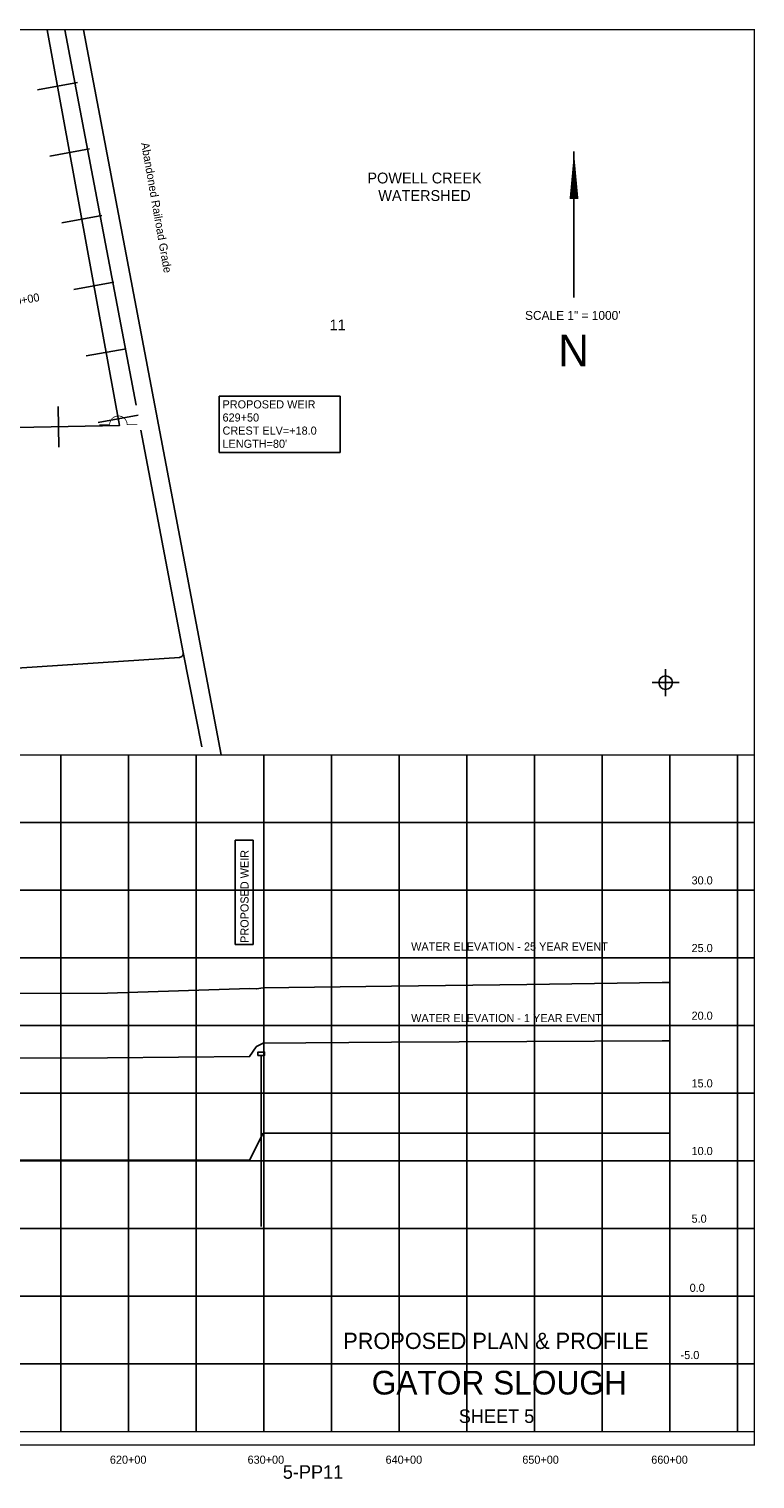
# Model space of a CAD drawing. Extents: x 198847 to 214857, y 869851 to 880567.
# Tile 3 of 3: x 209493 to 214857, y 869851 to 880567. Entities that reach past the tile are written whole.
import ezdxf
from ezdxf.enums import TextEntityAlignment as Align

# ---------------------------------------------------------------- set-up
doc = ezdxf.new("R2010")
doc.units = 0
doc.header["$LTSCALE"] = 800
doc.header["$PDMODE"] = 34
doc.header["$PDSIZE"] = 100
doc.linetypes.add('DASHED', pattern=[0])
doc.linetypes.add('STREAM', pattern=[0])
for name, color, linetype in [('BORDER', 1, 'CONTINUOUS'), ('GRID', 2, 'CONTINUOUS'), ('MLLTXT', 7, 'CONTINUOUS'), ('PROPOSED', 7, 'CONTINUOUS'), ('RR', 13, 'CONTINUOUS'), ('SEC', 2, 'CONTINUOUS'), ('STATIONS', 7, 'CONTINUOUS'), ('STRUCTURES', 1, 'CONTINUOUS'), ('TEXT', 7, 'CONTINUOUS'), ('TRUNKS', 5, 'STREAM'), ('WSHEDS', 3, 'CONTINUOUS')]:
    doc.layers.add(name, color=color, linetype=linetype)

# ---------------------------------------------------------------- blocks, each defined once
blk = doc.blocks.new('N_ARROW')
at = {"layer": 'TEXT', "color": 0}
blk.add_line((0, 1064), (0, -16), dxfattribs=at)
blk.add_lwpolyline([(0, 1064, 0, 65.7, 0), (0, 712, 65.7, 65.7, 0)], format="xyseb", dxfattribs=at)
for s, height, p in [('SCALE 1" = 1000\'', 65.73, (-9, -181)), ('N', 235, (-3, -525))]:
    blk.add_text(s, height=height, dxfattribs=at).set_placement(p, align=Align.CENTER)
blk = doc.blocks.new('WEIR')
at = {"layer": 'STRUCTURES', "color": 0, "const_width": 30}
blk.add_lwpolyline([(13, 761), (13, 358, -1), (13, -332), (13, -734)], format="xyb", dxfattribs=at)
blk = doc.blocks.new('GATOR')
at = {"layer": 'PROPOSED', "color": 0}
for p, q in [((0, 0), (0, 416)), ((0, 416), (893, 416)), ((893, 416), (893, 0)), ((893, 0), (0, 0))]:
    blk.add_line(p, q, dxfattribs=at)
at = {"layer": 'PROPOSED', "color": 0, "xscale": 0.1875, "yscale": 0.1875, "zscale": 0.1875, "rotation": 90.24795141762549}
blk.add_blockref('WEIR', (-743, 203), dxfattribs=at)
at = {"layer": 'PROPOSED', "color": 0}
for s, p in [('PROPOSED WEIR', (24, 326)), ('629+50', (24, 229)), ('CREST ELV=+18.0', (24, 132)), ("LENGTH=80'", (24, 35))]:
    blk.add_text(s, height=60, dxfattribs=at).set_placement(p)

msp = doc.modelspace()

# ---------------------------------------------------------------- linework, layer by layer
at = {"layer": 'BORDER', "color": 0, "const_width": 10}
msp.add_lwpolyline([(198852.12, 870101.959), (214852.12, 870101.959), (214852.12, 880561.959), (198852.12, 880561.959)], close=True, dxfattribs=at)
for points in [[(198852.12, 875201.959), (214852.12, 875201.959)], [(198852.12, 870201.959), (214852.12, 870201.959)]]:
    msp.add_lwpolyline(points, dxfattribs=at)
at = {"layer": 'GRID', "color": 0}
for points in [[(209727.12, 870201.959), (209727.12, 875201.959)], [(210227.12, 870201.959), (210227.12, 875201.959)], [(210727.12, 870201.959), (210727.12, 875201.959)], [(211227.12, 870201.959), (211227.12, 875201.959)], [(211727.12, 870201.959), (211727.12, 875201.959)], [(212227.12, 870201.959), (212227.12, 875201.959)], [(212727.12, 870201.959), (212727.12, 875201.959)], [(213227.12, 870201.959), (213227.12, 875201.959)], [(213727.12, 870201.959), (213727.12, 875201.959)], [(214227.12, 870201.959), (214227.12, 875201.959)], [(214727.12, 870201.959), (214727.12, 875201.959)], [(198852.12, 874701.959), (214852.12, 874701.959)], [(198852.12, 874201.959), (214852.12, 874201.959)], [(198852.12, 873701.959), (214852.12, 873701.959)], [(198852.12, 873201.959), (214852.12, 873201.959)], [(198852.12, 872701.959), (214852.12, 872701.959)], [(198852.12, 872201.959), (214852.12, 872201.959)], [(198852.12, 871701.959), (214852.12, 871701.959)], [(198852.12, 871201.959), (214852.12, 871201.959)], [(198852.12, 870701.959), (214852.12, 870701.959)]]:
    msp.add_lwpolyline(points, dxfattribs=at)
at = {"layer": 'PROPOSED', "color": 0}
for p, q in [((211015.747, 874572.391), (211148.429, 874572.391)), ((211015.747, 873801.895), (211015.747, 874572.391)), ((211148.429, 874572.391), (211148.429, 873801.895)), ((211148.429, 873801.895), (211015.747, 873801.895)), ((211208.912, 872981.703), (211208.912, 871716.769))]:
    msp.add_line(p, q, dxfattribs=at)
for points in [[(209072.317, 873438.703), (210072.317, 873441.703), (211122.317, 873475.703), (211172.317, 873474.703), (211174.317, 873474.703), (211224.317, 873480.703), (212172.317, 873492.703), (213172.317, 873505.703), (214172.317, 873519.703), (214227.12, 873520.525)], [(214227.12, 873089.031), (214172.317, 873088.703), (213172.317, 873083.703), (212172.317, 873078.703), (211224.317, 873072.703), (211174.317, 873047.703), (211172.317, 873044.703), (211122.317, 872972.703), (210072.317, 872964.703), (209072.317, 872960.703)], [(211122.317, 872206.703), (211224.317, 872406.703)]]:
    msp.add_lwpolyline(points, dxfattribs=at)
msp.add_lwpolyline([(211208.912, 873006.703), (211233.912, 873006.703), (211233.912, 872981.703), (211183.912, 872981.703), (211183.912, 873006.703)], close=True, dxfattribs=at)
at = {"layer": 'PROPOSED', "color": 0, "linetype": 'DASHED'}
for points in [[(211224.317, 872406.703), (212172.317, 872406.703), (213172.317, 872406.703), (214172.317, 872406.703), (214227.12, 872406.703)], [(202274.317, 872206.703), (203072.317, 872206.703), (204072.317, 872206.703), (205072.317, 872206.703), (206072.317, 872206.703), (207072.317, 872206.703), (208072.317, 872206.703), (209072.317, 872206.703), (210072.317, 872206.703), (211122.317, 872206.703)]]:
    msp.add_lwpolyline(points, dxfattribs=at)
at = {"layer": 'RR', "color": 0}
msp.add_lwpolyline([(209896.044, 880561.959), (210912.962, 875201.959)], dxfattribs=at)
at = {"layer": 'SEC', "color": 0}
msp.add_point((214196.619, 875737.057), dxfattribs=at)
at = {"layer": 'STATIONS', "color": 0}
for p, q in [((209556.586, 880118.451), (209851.734, 880172.188)), ((209646.147, 879626.537), (209941.295, 879680.274)), ((209735.708, 879134.624), (210030.856, 879188.361)), ((209825.269, 878642.711), (210120.417, 878696.447)), ((209914.83, 878150.797), (210209.978, 878204.534)), ((209708.375, 877777.816), (209714.067, 877477.87)), ((210004.391, 877658.884), (210299.539, 877712.62))]:
    msp.add_line(p, q, dxfattribs=at)
at = {"layer": 'TRUNKS', "color": 0}
msp.add_lwpolyline([(198993.39, 876183.017), (200521.691, 876963.907), (200699.119, 877059.976), (200463.535, 877597.475), (200466.783, 877638.947), (200507.243, 877681.655), (201309.283, 877656.765), (207907.897, 877658.579), (209022.213, 877614.766), (210160.955, 877636.378), (209628.304, 880561.959)], dxfattribs=at)
at = {"layer": 'WSHEDS', "color": 0}
for points in [[(209757.15, 880561.959), (210284.32, 877787.688, -0.450373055)], [(210319.427, 877602.936), (210631.973, 875958.14, -0.450373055), (210604.477, 875922.605), (208987.575, 875815.86, -0.016482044), (208985.599, 875815.795), (202562.47, 875815.795, 0.231442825), (202538.789, 875804.214), (202183.013, 875346.788, 0.024243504), (202181.342, 875344.409), (202091.22, 875201.959, 0.254466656)]]:
    msp.add_lwpolyline(points, format="xyb", dxfattribs=at)
msp.add_lwpolyline([(210631.973, 875958.14), (210770.123, 875262.403)], dxfattribs=at)

# ---------------------------------------------------------------- block references
at = {"layer": 'PROPOSED', "color": 0}
msp.add_blockref('GATOR', (210899.16, 877437.036), dxfattribs=at)
at = {"layer": 'TEXT', "color": 0}
msp.add_blockref('N_ARROW', (213519.836, 878598.648), dxfattribs=at)

# ---------------------------------------------------------------- texts
at = {"layer": 'MLLTXT', "color": 0}
for s, p in [('30.0', (214388.38, 874245.267)), ('25.0', (214388.38, 873745.267)), ('20.0', (214388.38, 873245.267)), ('15.0', (214388.38, 872745.267)), ('10.0', (214388.38, 872245.267)), ('5.0', (214388.38, 871745.267)), ('0.0', (214374.345, 871234.245)), ('-5.0', (214307.483, 870737.551))]:
    msp.add_text(s, height=60, dxfattribs=at).set_placement(p)
at = {"layer": 'PROPOSED', "color": 0}
msp.add_text('PROPOSED WEIR', height=60, rotation=90, dxfattribs=at).set_placement((211115.509, 873813.456))
for s, p in [('WATER ELEVATION - 25 YEAR EVENT', (212316.663, 873756.388)), ('WATER ELEVATION - 1 YEAR EVENT', (212316.663, 873227.603))]:
    msp.add_text(s, height=60, dxfattribs=at).set_placement(p)
for s, height, p in [('PROPOSED PLAN & PROFILE', 120, (212943.019, 870812.313)), ('5-PP11', 100, (211591.687, 869853.217))]:
    msp.add_text(s, height=height, dxfattribs=at).set_placement(p, align=Align.CENTER)
at = {"layer": 'STATIONS', "color": 0}
msp.add_text('640+00', height=60, rotation=10.3186308, dxfattribs=at).set_placement((209442.01, 878532.783), align=Align.CENTER)
at = {"layer": 'TEXT', "color": 0}
msp.add_text('Abandoned Railroad Grade', height=60, rotation=280, dxfattribs=at).set_placement((210321.138, 879722.577))
for s, height, p in [('POWELL CREEK', 80, (212415.362, 879425.615)), ('WATERSHED', 80, (212415.362, 879296.091)), ('GATOR SLOUGH', 175, (212967.716, 870475.741)), ('SHEET 5', 100, (212947.475, 870265.527)), ('620+00', 60, (210225.816, 869964.225)), ('630+00', 60, (211243.073, 869964.225)), ('640+00', 60, (212262.717, 869964.225)), ('650+00', 60, (213272.81, 869964.225)), ('660+00', 60, (214225.593, 869964.225))]:
    msp.add_text(s, height=height, dxfattribs=at).set_placement(p, align=Align.CENTER)
msp.add_text('11', height=80, dxfattribs=at).set_placement((211713.703, 878340.127))

doc.saveas('drawing.dxf')
